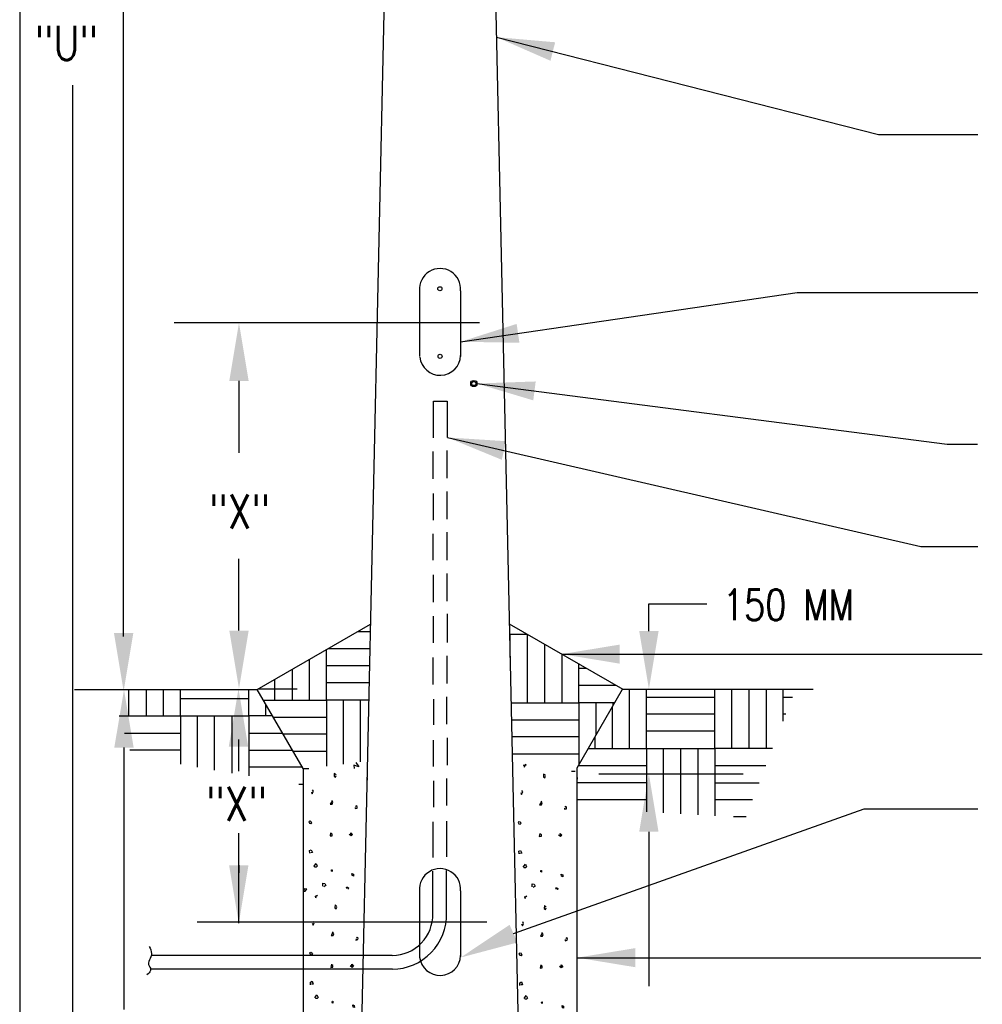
# Model space of a CAD drawing. Header units: inches. Extents: x -5.1 to 7.2, y -6.8 to 2.4.
# Tile 2 of 4: x 0.4 to 3.3, y -4.3 to -1.2. Entities that reach past the tile are written whole.
import ezdxf
from ezdxf.enums import TextEntityAlignment as Align

# ---------------------------------------------------------------- set-up
doc = ezdxf.new("R2010")
doc.units = ezdxf.units.IN
doc.header["$MEASUREMENT"] = 0
doc.layers.get('0').update_dxf_attribs({"color": 2, "linetype": 'CONTINUOUS'})
doc.layers.get('DEFPOINTS').update_dxf_attribs({"linetype": 'CONTINUOUS'})
doc.layers.add('E-DETL', color=2, linetype='CONTINUOUS')
doc.layers.add('E-DETL-TEXT', color=3, linetype='CONTINUOUS')
doc.styles.add('romans', font='ROMANS.SHX', dxfattribs={"width": 0.8})
doc.styles.get("Standard").update_dxf_attribs({"font": 'ROMANS.SHX', "width": 0.8, "height": 0.125})
doc.dimstyles.get("Standard").update_dxf_attribs({"dimtxt": 0.18, "dimasz": 0.18, "dimexe": 0.18, "dimexo": 0.0625, "dimgap": 0.09, "dimtad": 0, "dimtih": 1, "dimtoh": 1, "dimdec": 4, "dimzin": 0, "dimdsep": 46, "dimtxsty": 'Standard', "dimcen": 0.09, "dimadec": 0, "dimazin": 0, "dimtfac": 1, "dimtdec": 4, "dimtofl": 0, "dimtmove": 0, "dimatfit": 3, "dimfxl": 1, "dimtolj": 1, "dimtzin": 0, "dimarcsym": 0})

# ---------------------------------------------------------------- blocks, each defined once
blk = doc.blocks.new('*X4')
for p, q in [((2.828249, 4.388696), (2.82825, 4.204751)), ((2.881417, 4.204751), (2.881417, 4.388696)), ((3.093917, 4.204751), (3.093918, 4.388696)), ((3.146023, 4.204717), (3.146022, 4.388696)), ((3.199275, 4.388696), (3.199275, 4.204717)), ((3.252356, 4.388696), (3.252357, 4.204717)), ((3.305524, 4.289082), (3.305524, 4.388696)), ((2.881417, 4.364254), (3.094087, 4.364254)), ((3.305525, 4.364219), (3.334735, 4.364219)), ((2.775167, 4.332804), (2.775167, 4.204751)), ((3.093917, 4.311001), (2.881417, 4.311001)), ((3.314032, 4.310967), (3.305525, 4.310967)), ((3.094087, 4.257919), (2.881417, 4.257919)), ((2.721915, 4.204751), (2.721914, 4.240568)), ((2.701138, 4.204581), (2.881248, 4.204581)), ((2.881417, 4.204751), (2.881417, 4.008086)), ((2.881417, 4.204751), (3.093917, 4.204751)), ((2.934584, 4.004955), (2.934584, 4.204751)), ((2.987666, 4.001829), (2.987667, 4.204751)), ((3.040919, 4.204751), (3.040919, 3.998692)), ((3.272725, 4.204717), (3.093025, 4.204717)), ((3.093917, 4.204751), (3.093917, 3.995571)), ((2.670539, 4.151583), (2.881417, 4.151584)), ((3.093917, 4.15155), (3.252055, 4.15155)), ((2.881248, 4.098331), (2.668747, 4.098331)), ((3.093919, 4.098467), (3.231418, 4.098466)), ((2.881417, 4.045249), (2.668747, 4.045249)), ((3.210715, 4.045216), (3.093917, 4.045215)), ((3.19011, 3.992216), (3.150882, 3.992216))]:
    blk.add_line(p, q)
blk = doc.blocks.new('*X5')
for p, q in [((1.276769, 4.305777), (1.276769, 4.387435)), ((1.330021, 4.387435), (1.330021, 4.305777)), ((1.383104, 4.387435), (1.383104, 4.305777)), ((1.436271, 4.305777), (1.436271, 4.387435)), ((1.648771, 4.305777), (1.648771, 4.387435)), ((1.648942, 4.358944), (1.436271, 4.358944)), ((1.700877, 4.305743), (1.700878, 4.341624)), ((1.246667, 4.305607), (1.436102, 4.305607)), ((1.436271, 4.305777), (1.436271, 4.155546)), ((1.436271, 4.305777), (1.648771, 4.305777)), ((1.489438, 4.146537), (1.489438, 4.305777)), ((1.542521, 4.137543), (1.542521, 4.305777)), ((1.595774, 4.305777), (1.595774, 4.12852)), ((1.721846, 4.305743), (1.64788, 4.305743)), ((1.648771, 4.305777), (1.648771, 4.11954)), ((1.262982, 4.252609), (1.436271, 4.252609)), ((1.648771, 4.252575), (1.752916, 4.252576)), ((1.436102, 4.199357), (1.279375, 4.199357)), ((1.648773, 4.199493), (1.783937, 4.199493)), ((1.815057, 4.14624), (1.648771, 4.146241)), ((1.817312, 4.093243), (1.80397, 4.093243))]:
    blk.add_line(p, q)
blk = doc.blocks.new('*X6')
for p, q in [((1.986343, 4.567706), (2.025704, 4.567706)), ((1.8889, 4.355206), (1.8889, 4.511447)), ((1.894548, 4.514708), (2.024529, 4.514708)), ((1.835733, 4.480751), (1.835733, 4.355206)), ((2.023347, 4.461457), (1.8889, 4.461456)), ((1.78265, 4.450103), (1.78265, 4.355206)), ((1.729398, 4.355206), (1.729398, 4.419358)), ((2.022169, 4.408374), (1.8889, 4.408373)), ((1.69304, 4.355036), (1.88873, 4.355036)), ((1.8889, 4.355206), (1.8889, 4.149559)), ((1.8889, 4.355206), (2.020989, 4.355205)), ((1.942067, 4.156464), (1.942067, 4.355206)), ((1.995149, 4.163357), (1.99515, 4.355206)), ((1.724011, 4.302038), (1.8889, 4.302038)), ((1.88873, 4.248786), (1.755131, 4.248786)), ((1.8889, 4.195704), (1.786151, 4.195704)), ((1.817222, 4.142537), (1.834826, 4.142537))]:
    blk.add_line(p, q)
blk = doc.blocks.new('*X7')
for p, q in [((2.459325, 4.487348), (2.459325, 4.559289)), ((2.459325, 4.559289), (2.511483, 4.559289)), ((2.512322, 4.346788), (2.512322, 4.558804)), ((2.565575, 4.528058), (2.565575, 4.346788)), ((2.618657, 4.497411), (2.618657, 4.346788)), ((2.671825, 4.346788), (2.671824, 4.466715)), ((2.695513, 4.453038), (2.671825, 4.453038)), ((2.787454, 4.399956), (2.671825, 4.399956)), ((2.462447, 4.346618), (2.671655, 4.346619)), ((2.671825, 4.346788), (2.671825, 4.153811)), ((2.671825, 4.346788), (2.783239, 4.346787)), ((2.724992, 4.2459), (2.724992, 4.346788)), ((2.778075, 4.337842), (2.778075, 4.346788)), ((2.463623, 4.293622), (2.671825, 4.293621)), ((2.671655, 4.240368), (2.464804, 4.240369)), ((2.671825, 4.187286), (2.465982, 4.187286)), ((2.649007, 4.134119), (2.660455, 4.134119))]:
    blk.add_line(p, q)
blk = doc.blocks.new('*X8')
for p, q in [((2.502915, 4.15143), (2.500029, 4.153107)), ((2.500029, 4.153107), (2.502915, 4.149193)), ((2.500825, 4.149752), (2.50819, 4.154449)), ((2.502915, 4.149193), (2.50182, 4.145504)), ((2.50819, 4.154449), (2.502915, 4.15143)), ((2.562335, 4.125041), (2.561937, 4.116096)), ((2.567909, 4.120457), (2.562335, 4.125041)), ((2.561937, 4.116096), (2.566018, 4.113189)), ((2.566018, 4.113189), (2.567909, 4.118444)), ((2.666623, 4.114473), (2.665948, 4.103462)), ((2.491469, 4.068352), (2.493858, 4.062202)), ((2.493858, 4.062202), (2.49774, 4.069694)), ((2.49774, 4.069694), (2.495351, 4.074055)), ((2.555667, 4.039392), (2.550093, 4.029889)), ((2.558454, 4.035703), (2.554572, 4.04107)), ((2.556264, 4.030224), (2.558454, 4.035703)), ((2.550093, 4.029889), (2.556264, 4.030224)), ((2.62713, 4.019825), (2.626832, 4.015912)), ((2.626832, 4.015912), (2.633003, 4.017477)), ((2.630514, 4.024857), (2.628424, 4.022844)), ((2.633898, 4.022397), (2.630514, 4.024857)), ((2.633003, 4.017477), (2.633898, 4.022397)), ((2.486194, 3.978566), (2.483308, 3.974988)), ((2.483308, 3.974988), (2.485597, 3.971298)), ((2.489976, 3.975995), (2.488682, 3.978454)), ((2.493261, 3.972416), (2.489976, 3.975995)), ((2.490175, 3.970068), (2.493261, 3.972416)), ((2.485597, 3.971298), (2.490175, 3.970068)), ((2.550989, 3.941332), (2.549197, 3.931269)), ((2.549197, 3.931269), (2.555567, 3.932052)), ((2.555667, 3.93686), (2.552581, 3.939208)), ((2.555567, 3.932052), (2.555667, 3.93686)), ((2.614689, 3.931381), (2.608717, 3.935742)), ((2.615087, 3.932052), (2.614191, 3.940997)), ((2.614191, 3.940997), (2.619068, 3.935295)), ((2.619068, 3.935295), (2.614689, 3.931381)), ((2.485796, 3.885761), (2.49127, 3.888109)), ((2.486294, 3.877487), (2.485796, 3.885761)), ((2.49127, 3.888109), (2.494654, 3.879388)), ((2.494654, 3.879388), (2.48928, 3.879164)), ((2.499233, 3.83634), (2.505901, 3.846067)), ((2.506399, 3.834439), (2.501323, 3.834774)), ((2.505901, 3.846067), (2.509882, 3.83757)), ((2.509882, 3.83757), (2.506399, 3.834439)), ((2.555667, 3.820686), (2.55278, 3.822922)), ((2.553577, 3.822922), (2.554074, 3.8265)), ((2.554074, 3.8265), (2.555567, 3.8265)), ((2.555567, 3.8265), (2.555667, 3.820686)), ((2.617974, 3.808051), (2.616978, 3.814536)), ((2.616978, 3.814536), (2.621656, 3.812747)), ((2.621955, 3.806821), (2.618471, 3.808163)), ((2.621656, 3.812747), (2.621955, 3.806821)), ((2.5274, 3.775178), (2.527201, 3.78457)), ((2.527201, 3.78457), (2.532974, 3.783564)), ((2.536258, 3.77775), (2.530485, 3.773501)), ((2.532974, 3.783564), (2.536258, 3.77775)), ((2.600555, 3.771935), (2.603342, 3.772606)), ((2.602347, 3.767239), (2.600555, 3.771935)), ((2.603342, 3.772606), (2.607025, 3.770146)), ((2.607025, 3.770146), (2.605632, 3.766121)), ((2.505652, 3.743636), (2.502766, 3.745313)), ((2.502766, 3.745313), (2.505652, 3.7414)), ((2.503562, 3.741959), (2.510927, 3.746655)), ((2.505652, 3.7414), (2.504557, 3.73771)), ((2.510927, 3.746655), (2.505652, 3.743636)), ((2.565073, 3.717248), (2.564675, 3.708303)), ((2.564675, 3.708303), (2.568755, 3.705396)), ((2.570646, 3.712664), (2.565073, 3.717248)), ((2.568755, 3.705396), (2.570646, 3.710651)), ((2.500477, 3.6619), (2.498088, 3.666261)), ((2.494206, 3.660558), (2.496595, 3.654409)), ((2.496595, 3.654409), (2.500477, 3.6619)), ((2.558404, 3.631599), (2.55283, 3.622095)), ((2.55283, 3.622095), (2.559001, 3.62243)), ((2.561191, 3.627909), (2.557309, 3.633276)), ((2.559001, 3.62243), (2.561191, 3.627909)), ((2.629867, 3.612032), (2.629569, 3.608118)), ((2.629569, 3.608118), (2.63574, 3.609684)), ((2.633252, 3.617063), (2.631161, 3.615051)), ((2.636636, 3.614603), (2.633252, 3.617063)), ((2.63574, 3.609684), (2.636636, 3.614603)), ((2.488931, 3.570772), (2.486045, 3.567195)), ((2.486045, 3.567195), (2.488334, 3.563505)), ((2.488334, 3.563505), (2.492912, 3.562275)), ((2.492713, 3.568201), (2.491419, 3.570661)), ((2.495998, 3.564623), (2.492713, 3.568201)), ((2.492912, 3.562275), (2.495998, 3.564623)), ((2.553726, 3.533539), (2.551934, 3.523475)), ((2.551934, 3.523475), (2.558304, 3.524258)), ((2.558404, 3.529066), (2.555319, 3.531414)), ((2.558304, 3.524258), (2.558404, 3.529066)), ((2.617426, 3.523587), (2.611454, 3.527948)), ((2.617824, 3.524258), (2.616928, 3.533203)), ((2.616928, 3.533203), (2.621805, 3.527501)), ((2.621805, 3.527501), (2.617426, 3.523587)), ((2.488533, 3.477968), (2.494007, 3.480316)), ((2.489031, 3.469693), (2.488533, 3.477968)), ((2.497391, 3.471594), (2.492017, 3.471371)), ((2.494007, 3.480316), (2.497391, 3.471594)), ((2.50197, 3.428546), (2.508638, 3.438274)), ((2.509136, 3.426645), (2.50406, 3.426981)), ((2.508638, 3.438274), (2.512619, 3.429776)), ((2.512619, 3.429776), (2.509136, 3.426645)), ((2.558404, 3.412892), (2.555517, 3.415128)), ((2.556314, 3.415128), (2.556812, 3.418706)), ((2.556812, 3.418706), (2.558304, 3.418706)), ((2.558304, 3.418706), (2.558404, 3.412892)), ((2.620711, 3.400257), (2.619715, 3.406743)), ((2.619715, 3.406743), (2.624393, 3.404954)), ((2.624692, 3.399027), (2.621208, 3.400369)), ((2.624393, 3.404954), (2.624692, 3.399027)), ((2.530137, 3.367384), (2.529938, 3.376776)), ((2.529938, 3.376776), (2.535711, 3.37577)), ((2.538995, 3.369956), (2.533222, 3.365707)), ((2.535711, 3.37577), (2.538995, 3.369956)), ((2.603292, 3.364142), (2.60608, 3.364813)), ((2.605084, 3.359445), (2.603292, 3.364142)), ((2.60608, 3.364813), (2.609762, 3.362353)), ((2.609762, 3.362353), (2.608369, 3.358327)), ((2.502915, 3.301429), (2.500029, 3.303107)), ((2.500029, 3.303107), (2.502915, 3.299193)), ((2.500825, 3.299752), (2.50819, 3.304448)), ((2.50819, 3.304448), (2.502915, 3.301429)), ((2.638623, 3.295453), (2.622885, 3.300834)), ((2.622885, 3.300834), (2.624596, 3.290841)), ((2.62699, 3.313133), (2.638623, 3.295453)), ((2.502915, 3.299193), (2.50182, 3.295503)), ((2.562335, 3.275042), (2.561937, 3.266097)), ((2.567909, 3.270457), (2.562335, 3.275042)), ((2.561937, 3.266097), (2.566018, 3.263189)), ((2.566018, 3.263189), (2.567909, 3.268445)), ((2.666623, 3.264491), (2.665948, 3.253462)), ((2.491469, 3.218352), (2.493858, 3.212203)), ((2.493858, 3.212203), (2.49774, 3.219694)), ((2.49774, 3.219694), (2.495351, 3.224055)), ((2.555667, 3.189393), (2.550093, 3.179888)), ((2.550093, 3.179888), (2.556264, 3.180224)), ((2.558454, 3.185703), (2.554572, 3.19107)), ((2.556264, 3.180224), (2.558454, 3.185703)), ((2.62713, 3.169825), (2.626832, 3.165912)), ((2.626832, 3.165912), (2.633003, 3.167477)), ((2.630514, 3.174857), (2.628424, 3.172844)), ((2.633898, 3.172397), (2.630514, 3.174857)), ((2.633003, 3.167477), (2.633898, 3.172397)), ((2.550989, 3.091332), (2.549197, 3.081269)), ((2.555667, 3.08686), (2.552581, 3.089208)), ((2.555567, 3.082052), (2.555667, 3.08686)), ((2.614689, 3.081381), (2.608717, 3.085742)), ((2.615087, 3.082052), (2.614191, 3.090997)), ((2.614191, 3.090997), (2.619068, 3.085294)), ((2.549197, 3.081269), (2.555567, 3.082052)), ((2.619068, 3.085294), (2.614689, 3.081381)), ((2.499233, 2.98634), (2.505901, 2.996068)), ((2.505901, 2.996068), (2.509882, 2.98757)), ((2.506399, 2.984439), (2.501323, 2.984774)), ((2.509882, 2.98757), (2.506399, 2.984439)), ((2.555667, 2.970686), (2.55278, 2.972922)), ((2.553577, 2.972922), (2.554074, 2.9765)), ((2.554074, 2.9765), (2.555567, 2.9765)), ((2.555567, 2.9765), (2.555667, 2.970686)), ((2.617974, 2.958051), (2.616978, 2.964536)), ((2.616978, 2.964536), (2.621656, 2.962747)), ((2.5274, 2.925178), (2.527201, 2.93457)), ((2.527201, 2.93457), (2.532974, 2.933564)), ((2.532974, 2.933564), (2.536258, 2.92775)), ((2.621955, 2.956821), (2.618471, 2.958163)), ((2.621656, 2.962747), (2.621955, 2.956821)), ((2.536258, 2.92775), (2.530485, 2.923501)), ((2.600555, 2.921935), (2.603342, 2.922606)), ((2.602347, 2.917239), (2.600555, 2.921935)), ((2.603342, 2.922606), (2.607025, 2.920146)), ((2.607025, 2.920146), (2.605632, 2.916121)), ((2.505652, 2.893636), (2.502766, 2.895313)), ((2.502766, 2.895313), (2.505652, 2.8914)), ((2.503562, 2.891958), (2.510927, 2.896655)), ((2.505652, 2.8914), (2.504557, 2.88771)), ((2.510927, 2.896655), (2.505652, 2.893636)), ((2.565073, 2.867248), (2.564675, 2.858303)), ((2.564675, 2.858303), (2.568755, 2.855396)), ((2.570646, 2.862664), (2.565073, 2.867248)), ((2.568755, 2.855396), (2.570646, 2.860651)), ((2.496663, 2.804521), (2.498088, 2.816261)), ((2.558404, 2.781599), (2.55283, 2.772095)), ((2.561191, 2.777909), (2.557309, 2.783276)), ((2.55283, 2.772095), (2.559001, 2.77243)), ((2.559001, 2.77243), (2.561191, 2.777909)), ((2.629867, 2.762032), (2.629569, 2.758118)), ((2.629569, 2.758118), (2.63574, 2.759683)), ((2.633252, 2.767063), (2.631161, 2.765051)), ((2.636636, 2.764603), (2.633252, 2.767063)), ((2.63574, 2.759683), (2.636636, 2.764603)), ((2.553726, 2.683539), (2.551934, 2.673476)), ((2.551934, 2.673476), (2.558304, 2.674258)), ((2.558404, 2.679066), (2.555319, 2.681414)), ((2.558304, 2.674258), (2.558404, 2.679066)), ((2.617426, 2.673587), (2.611454, 2.677948)), ((2.617824, 2.674258), (2.616928, 2.683203)), ((2.616928, 2.683203), (2.621805, 2.677501)), ((2.621805, 2.677501), (2.617426, 2.673587)), ((2.50197, 2.578546), (2.508638, 2.588274)), ((2.509136, 2.576645), (2.50406, 2.576981)), ((2.508638, 2.588274), (2.512619, 2.579776)), ((2.512619, 2.579776), (2.509136, 2.576645)), ((2.556314, 2.565129), (2.556812, 2.568707)), ((2.556812, 2.568707), (2.558304, 2.568707)), ((2.558304, 2.568707), (2.558404, 2.562892)), ((2.558404, 2.562892), (2.555517, 2.565129)), ((2.620711, 2.550257), (2.619715, 2.556742)), ((2.619715, 2.556742), (2.624393, 2.554954)), ((2.624692, 2.549027), (2.621208, 2.550369)), ((2.624393, 2.554954), (2.624692, 2.549027)), ((2.530137, 2.517384), (2.529938, 2.526777)), ((2.529938, 2.526777), (2.535711, 2.52577)), ((2.538995, 2.519956), (2.533222, 2.515707)), ((2.535711, 2.52577), (2.538995, 2.519956)), ((2.603292, 2.514142), (2.60608, 2.514812)), ((2.605084, 2.509445), (2.603292, 2.514142)), ((2.60608, 2.514812), (2.609762, 2.512352)), ((2.609762, 2.512352), (2.608369, 2.508327))]:
    blk.add_line(p, q)
blk = doc.blocks.new('*X9')
for p, q in [((1.980395, 4.161441), (1.989615, 4.147422)), ((1.913328, 4.12701), (1.91293, 4.118065)), ((1.918902, 4.122426), (1.913328, 4.12701)), ((1.989615, 4.147422), (1.973877, 4.152803)), ((1.973877, 4.152803), (1.975588, 4.14281)), ((1.91293, 4.118065), (1.91701, 4.115158)), ((1.91701, 4.115158), (1.918902, 4.120413)), ((2.015656, 4.114841), (2.015465, 4.106216)), ((1.842461, 4.070321), (1.84485, 4.064171)), ((1.84485, 4.064171), (1.848732, 4.071663)), ((1.848732, 4.071663), (1.846343, 4.076024)), ((1.906659, 4.041361), (1.901085, 4.031857)), ((1.909446, 4.037672), (1.905564, 4.043038)), ((1.907256, 4.032193), (1.909446, 4.037672)), ((1.901085, 4.031857), (1.907256, 4.032193)), ((1.978123, 4.021794), (1.977824, 4.01788)), ((1.977824, 4.01788), (1.983995, 4.019446)), ((1.981507, 4.026825), (1.979417, 4.024813)), ((1.984891, 4.024366), (1.981507, 4.026825)), ((1.983995, 4.019446), (1.984891, 4.024366)), ((1.837186, 3.980535), (1.8343, 3.976957)), ((1.8343, 3.976957), (1.836589, 3.973267)), ((1.836589, 3.973267), (1.841167, 3.972037)), ((1.840968, 3.977963), (1.839674, 3.980423)), ((1.844253, 3.974385), (1.840968, 3.977963)), ((1.841167, 3.972037), (1.844253, 3.974385)), ((1.901981, 3.943301), (1.90019, 3.933238)), ((1.906659, 3.938828), (1.903574, 3.941177)), ((1.966079, 3.934021), (1.965184, 3.942966)), ((1.965184, 3.942966), (1.970061, 3.937263)), ((1.90019, 3.933238), (1.90656, 3.934021)), ((1.90656, 3.934021), (1.906659, 3.938828)), ((1.965681, 3.93335), (1.959709, 3.93771)), ((1.970061, 3.937263), (1.965681, 3.93335)), ((1.836788, 3.88773), (1.842262, 3.890078)), ((1.837286, 3.879456), (1.836788, 3.88773)), ((1.845646, 3.881356), (1.840272, 3.881133)), ((1.842262, 3.890078), (1.845646, 3.881356)), ((1.850225, 3.838308), (1.856893, 3.848036)), ((1.857391, 3.836408), (1.852315, 3.836743)), ((1.856893, 3.848036), (1.860875, 3.839538)), ((1.860875, 3.839538), (1.857391, 3.836408)), ((1.906659, 3.822654), (1.903773, 3.824891)), ((1.904569, 3.824891), (1.905067, 3.828469)), ((1.905067, 3.828469), (1.90656, 3.828469)), ((1.90656, 3.828469), (1.906659, 3.822654)), ((1.968966, 3.810019), (1.967971, 3.816505)), ((1.967971, 3.816505), (1.972649, 3.814716)), ((1.972947, 3.80879), (1.969464, 3.810132)), ((1.972649, 3.814716), (1.972947, 3.80879)), ((1.820962, 3.769431), (1.817312, 3.763963)), ((1.817312, 3.761633), (1.823053, 3.762052)), ((1.828726, 3.767866), (1.820962, 3.769431)), ((1.823053, 3.762052), (1.828726, 3.767866)), ((1.878392, 3.777147), (1.878193, 3.786539)), ((1.878193, 3.786539), (1.883966, 3.785532)), ((1.88725, 3.779718), (1.881478, 3.775469)), ((1.883966, 3.785532), (1.88725, 3.779718)), ((1.951548, 3.773904), (1.954335, 3.774575)), ((1.953339, 3.769208), (1.951548, 3.773904)), ((1.954335, 3.774575), (1.958017, 3.772115)), ((1.958017, 3.772115), (1.956624, 3.76809)), ((1.856645, 3.745605), (1.853758, 3.747282)), ((1.853758, 3.747282), (1.856645, 3.743368)), ((1.854554, 3.743927), (1.86192, 3.748623)), ((1.856645, 3.743368), (1.85555, 3.739678)), ((1.86192, 3.748623), (1.856645, 3.745605)), ((1.916065, 3.719216), (1.915667, 3.710271)), ((1.915667, 3.710271), (1.919748, 3.707364)), ((1.921639, 3.714632), (1.916065, 3.719216)), ((1.919748, 3.707364), (1.921639, 3.712619)), ((1.851469, 3.663869), (1.84908, 3.66823)), ((1.845198, 3.662527), (1.847587, 3.656378)), ((1.847587, 3.656378), (1.851469, 3.663869)), ((1.909396, 3.633568), (1.903822, 3.624063)), ((1.903822, 3.624063), (1.909993, 3.624399)), ((1.912183, 3.629878), (1.908301, 3.635245)), ((1.909993, 3.624399), (1.912183, 3.629878)), ((1.98086, 3.614), (1.980561, 3.610087)), ((1.980561, 3.610087), (1.986732, 3.611652)), ((1.984244, 3.619032), (1.982154, 3.617019)), ((1.987628, 3.616572), (1.984244, 3.619032)), ((1.986732, 3.611652), (1.987628, 3.616572)), ((1.839923, 3.572741), (1.837037, 3.569163)), ((1.837037, 3.569163), (1.839326, 3.565473)), ((1.839326, 3.565473), (1.843904, 3.564243)), ((1.843705, 3.570169), (1.842412, 3.572629)), ((1.84699, 3.566592), (1.843705, 3.570169)), ((1.843904, 3.564243), (1.84699, 3.566592)), ((1.904718, 3.535507), (1.902927, 3.525444)), ((1.902927, 3.525444), (1.909297, 3.526227)), ((1.909396, 3.531035), (1.906311, 3.533383)), ((1.909297, 3.526227), (1.909396, 3.531035)), ((1.968418, 3.525556), (1.962447, 3.529917)), ((1.968817, 3.526227), (1.967921, 3.535172)), ((1.967921, 3.535172), (1.972798, 3.529469)), ((1.972798, 3.529469), (1.968418, 3.525556)), ((1.839525, 3.479936), (1.844999, 3.482284)), ((1.840023, 3.471662), (1.839525, 3.479936)), ((1.848383, 3.473563), (1.843009, 3.473339)), ((1.844999, 3.482284), (1.848383, 3.473563)), ((1.852962, 3.430515), (1.85963, 3.440243)), ((1.860128, 3.428614), (1.855052, 3.428949)), ((1.85963, 3.440243), (1.863612, 3.431745)), ((1.863612, 3.431745), (1.860128, 3.428614)), ((1.909396, 3.414861), (1.90651, 3.417097)), ((1.907306, 3.417097), (1.907804, 3.420675)), ((1.907804, 3.420675), (1.909297, 3.420675)), ((1.909297, 3.420675), (1.909396, 3.414861)), ((1.971703, 3.402226), (1.970708, 3.408711)), ((1.970708, 3.408711), (1.975386, 3.406922)), ((1.975684, 3.400996), (1.972201, 3.402338)), ((1.975386, 3.406922), (1.975684, 3.400996)), ((1.8237, 3.361638), (1.819818, 3.355824)), ((1.828278, 3.362644), (1.8237, 3.361638)), ((1.831363, 3.361861), (1.828278, 3.362644)), ((1.831463, 3.360072), (1.831363, 3.361861)), ((1.881129, 3.369353), (1.88093, 3.378745)), ((1.88093, 3.378745), (1.886703, 3.377739)), ((1.889988, 3.371925), (1.884215, 3.367676)), ((1.886703, 3.377739), (1.889988, 3.371925)), ((1.954285, 3.36611), (1.957072, 3.366781)), ((1.956077, 3.361414), (1.954285, 3.36611)), ((1.957072, 3.366781), (1.960755, 3.364321)), ((1.960755, 3.364321), (1.959361, 3.360296)), ((1.817312, 3.35364), (1.82579, 3.354258)), ((1.82579, 3.354258), (1.827183, 3.354482)), ((1.827183, 3.354482), (1.831463, 3.360072)), ((1.853907, 3.303398), (1.851021, 3.305075)), ((1.851021, 3.305075), (1.853907, 3.301162)), ((1.851817, 3.301721), (1.859183, 3.306417)), ((1.853907, 3.301162), (1.852813, 3.297472)), ((1.859183, 3.306417), (1.853907, 3.303398)), ((1.989615, 3.297422), (1.973877, 3.302803)), ((1.973877, 3.302803), (1.975588, 3.29281)), ((1.977983, 3.315102), (1.989615, 3.297422)), ((1.913328, 3.27701), (1.91293, 3.268065)), ((1.918902, 3.272426), (1.913328, 3.27701)), ((1.91701, 3.265158), (1.918902, 3.270413)), ((1.91293, 3.268065), (1.91701, 3.265158)), ((1.842461, 3.220321), (1.84485, 3.214171)), ((1.84485, 3.214171), (1.848732, 3.221663)), ((1.848732, 3.221663), (1.846343, 3.226023)), ((1.906659, 3.191361), (1.901085, 3.181857)), ((1.901085, 3.181857), (1.907256, 3.182193)), ((1.909446, 3.187671), (1.905564, 3.193038)), ((1.907256, 3.182193), (1.909446, 3.187671)), ((1.978123, 3.171794), (1.977824, 3.16788)), ((1.977824, 3.16788), (1.983995, 3.169446)), ((1.981507, 3.176826), (1.979417, 3.174813)), ((1.984891, 3.174366), (1.981507, 3.176826)), ((1.983995, 3.169446), (1.984891, 3.174366)), ((1.837186, 3.130535), (1.8343, 3.126957)), ((1.8343, 3.126957), (1.836589, 3.123267)), ((1.836589, 3.123267), (1.841167, 3.122037)), ((1.840968, 3.127963), (1.839674, 3.130423)), ((1.844253, 3.124385), (1.840968, 3.127963)), ((1.841167, 3.122037), (1.844253, 3.124385)), ((1.901981, 3.093301), (1.90019, 3.083238)), ((1.906659, 3.088828), (1.903574, 3.091176)), ((1.90656, 3.08402), (1.906659, 3.088828)), ((1.965681, 3.08335), (1.959709, 3.08771)), ((1.966079, 3.08402), (1.965184, 3.092965)), ((1.965184, 3.092965), (1.970061, 3.087263)), ((1.970061, 3.087263), (1.965681, 3.08335)), ((1.90019, 3.083238), (1.90656, 3.08402)), ((1.836788, 3.03773), (1.842262, 3.040078)), ((1.837286, 3.029456), (1.836788, 3.03773)), ((1.845646, 3.031357), (1.840272, 3.031133)), ((1.842262, 3.040078), (1.845646, 3.031357)), ((1.850225, 2.988308), (1.856893, 2.998036)), ((1.856893, 2.998036), (1.860875, 2.989538)), ((1.857391, 2.986408), (1.852315, 2.986743)), ((1.860875, 2.989538), (1.857391, 2.986408)), ((1.906659, 2.972654), (1.903773, 2.974891)), ((1.904569, 2.974891), (1.905067, 2.978469)), ((1.905067, 2.978469), (1.90656, 2.978469)), ((1.90656, 2.978469), (1.906659, 2.972654)), ((1.968966, 2.96002), (1.967971, 2.966505)), ((1.967971, 2.966505), (1.972649, 2.964716)), ((1.972649, 2.964716), (1.972947, 2.95879)), ((1.878392, 2.927146), (1.878193, 2.936539)), ((1.878193, 2.936539), (1.883966, 2.935533)), ((1.883966, 2.935533), (1.88725, 2.929718)), ((1.972947, 2.95879), (1.969464, 2.960131)), ((1.820962, 2.919431), (1.817312, 2.913963)), ((1.817312, 2.911633), (1.823053, 2.912052)), ((1.828726, 2.917866), (1.820962, 2.919431)), ((1.823053, 2.912052), (1.828726, 2.917866)), ((1.88725, 2.929718), (1.881478, 2.925469)), ((1.951548, 2.923904), (1.954335, 2.924575)), ((1.953339, 2.919208), (1.951548, 2.923904)), ((1.954335, 2.924575), (1.958017, 2.922115)), ((1.958017, 2.922115), (1.956624, 2.91809)), ((1.856645, 2.895604), (1.853758, 2.897282)), ((1.853758, 2.897282), (1.856645, 2.893368)), ((1.854554, 2.893927), (1.86192, 2.898623)), ((1.856645, 2.893368), (1.85555, 2.889678)), ((1.86192, 2.898623), (1.856645, 2.895604)), ((1.916065, 2.869216), (1.915667, 2.860271)), ((1.915667, 2.860271), (1.919748, 2.857364)), ((1.921639, 2.864632), (1.916065, 2.869216)), ((1.919748, 2.857364), (1.921639, 2.862619)), ((1.845198, 2.812527), (1.847587, 2.806377)), ((1.847587, 2.806377), (1.851469, 2.813869)), ((1.851469, 2.813869), (1.84908, 2.81823)), ((1.909396, 2.783567), (1.903822, 2.774064)), ((1.912183, 2.779878), (1.908301, 2.785245)), ((1.903822, 2.774064), (1.909993, 2.774399)), ((1.909993, 2.774399), (1.912183, 2.779878)), ((1.839923, 2.722741), (1.837037, 2.719163)), ((1.837037, 2.719163), (1.839326, 2.715473)), ((1.843705, 2.720169), (1.842412, 2.722629)), ((1.84699, 2.716591), (1.843705, 2.720169)), ((1.839326, 2.715473), (1.843904, 2.714243)), ((1.843904, 2.714243), (1.84699, 2.716591)), ((1.904718, 2.685507), (1.902927, 2.675444)), ((1.902927, 2.675444), (1.909297, 2.676227)), ((1.909396, 2.681035), (1.906311, 2.683383)), ((1.909297, 2.676227), (1.909396, 2.681035)), ((1.968418, 2.675556), (1.962447, 2.679917)), ((1.968817, 2.676227), (1.967921, 2.685172)), ((1.967921, 2.685172), (1.972798, 2.679469)), ((1.972798, 2.679469), (1.968418, 2.675556)), ((1.839525, 2.629936), (1.844999, 2.632284)), ((1.840023, 2.621662), (1.839525, 2.629936)), ((1.844999, 2.632284), (1.848383, 2.623563)), ((1.848383, 2.623563), (1.843009, 2.623339)), ((1.852962, 2.580515), (1.85963, 2.590242)), ((1.860128, 2.578614), (1.855052, 2.578949)), ((1.85963, 2.590242), (1.863612, 2.581745)), ((1.863612, 2.581745), (1.860128, 2.578614)), ((1.909396, 2.564861), (1.90651, 2.567097)), ((1.907306, 2.567097), (1.907804, 2.570675)), ((1.907804, 2.570675), (1.909297, 2.570675)), ((1.909297, 2.570675), (1.909396, 2.564861)), ((1.971703, 2.552226), (1.970708, 2.558711)), ((1.970708, 2.558711), (1.975386, 2.556922)), ((1.975684, 2.550996), (1.972201, 2.552338)), ((1.975386, 2.556922), (1.975684, 2.550996)), ((1.881129, 2.519353), (1.88093, 2.528745)), ((1.88093, 2.528745), (1.886703, 2.527739)), ((1.889988, 2.521924), (1.884215, 2.517676)), ((1.886703, 2.527739), (1.889988, 2.521924)), ((1.954285, 2.51611), (1.957072, 2.516781)), ((1.956077, 2.511414), (1.954285, 2.51611)), ((1.957072, 2.516781), (1.960755, 2.514321)), ((1.960755, 2.514321), (1.959361, 2.510296))]:
    blk.add_line(p, q)
blk = doc.blocks.new('*D11')
at = {"layer": 'DEFPOINTS', "color": 0, "transparency": 16777216}
for p in [(0.6515, -3.3073), (0.653, -5.2329), (0.6864, -5.2329)]:
    blk.add_point(p, dxfattribs=at)
at = {"layer": 'E-DETL-TEXT', "color": 0, "lineweight": -2, "transparency": 16777216}
for p, q in [((0.714, -3.3073), (0.8664, -3.3073)), ((0.6864, -3.4873), (0.6864, -4.2996)), ((0.6864, -5.0529), (0.6864, -4.6284)), ((0.7155, -5.2329), (0.8664, -5.2329))]:
    blk.add_line(p, q, dxfattribs=at)
at = {"layer": 'E-DETL-TEXT', "color": 0, "transparency": 16777216}
for points in [[(0.6564, -3.4873), (0.7164, -3.4873), (0.6864, -3.3073)], [(0.6564, -5.0529), (0.7164, -5.0529), (0.6864, -5.2329)]]:
    blk.add_solid(points, dxfattribs=at)
at = {"layer": 'E-DETL-TEXT', "color": 0, "transparency": 16777216, "insert": (0.6864, -4.464), "char_height": 0.125, "attachment_point": 5}
blk.add_mtext('\\A1;"Y"', dxfattribs=at)

msp = doc.modelspace()

# ---------------------------------------------------------------- linework, layer by layer
at = {"layer": 'DEFPOINTS'}
for p in [(2.44149, -3.30608), (2.15827, -3.56866)]:
    msp.add_point(p, dxfattribs=at)
at = {"layer": 'E-DETL'}
for p, q in [((0.36302, 2.37797), (0.36302, -6.80954)), ((1.40394, -5.23437), (1.56037, 1.81565)), ((1.92929, -5.23437), (1.77287, 1.81565)), ((1.60311, -2.07014), (1.60311, -2.27396)), ((1.73012, -2.07022), (1.73012, -2.27405)), ((1.64635, -2.4122), (1.68884, -2.4122)), ((1.64635, -2.52595), (1.64635, -2.4122)), ((1.6891, -2.52508), (1.6891, -2.4122)), ((1.68871, -2.65179), (1.68871, -2.56523)), ((1.64558, -2.65352), (1.64558, -2.56818)), ((1.64635, -2.78145), (1.64635, -2.69854)), ((1.68871, -2.77884), (1.68871, -2.69228)), ((1.64558, -2.90624), (1.64558, -2.82386)), ((1.68871, -2.90589), (1.68871, -2.81847)), ((1.64655, -3.03643), (1.64655, -2.95108)), ((1.68891, -3.03347), (1.68891, -2.94709)), ((1.64597, -3.16226), (1.64597, -3.07918)), ((1.68987, -3.16157), (1.68987, -3.07223)), ((1.0991, -3.30734), (1.45121, -3.10405)), ((2.23414, -3.30734), (1.88203, -3.10405)), ((1.64539, -3.2914), (1.64539, -3.20763)), ((1.68813, -3.2881), (1.68813, -3.20276)), ((0.53289, -3.30734), (1.0991, -3.30734)), ((1.24231, -3.55239), (1.0991, -3.30734)), ((1.68755, -3.41516), (1.68755, -3.32999)), ((2.09162, -3.54998), (2.23243, -3.30608)), ((2.23243, -3.30608), (2.82327, -3.30608)), ((1.64693, -3.4169), (1.64693, -3.33764)), ((1.64577, -3.54586), (1.64577, -3.46487)), ((1.6891, -3.54186), (1.6891, -3.45722)), ((1.24231, -3.55239), (1.24231, -5.51678)), ((2.09162, -5.5156), (2.09162, -3.54998)), ((1.64732, -3.67257), (1.64732, -3.59053)), ((1.68794, -3.66718), (1.68794, -3.58323)), ((1.64512, -3.8287), (1.64512, -3.71759)), ((1.68761, -3.82669), (1.68761, -3.71522)), ((1.64406, -4.0025), (1.64406, -3.87125)), ((1.68655, -4.0016), (1.68655, -3.86924)), ((1.60311, -3.93218), (1.60311, -4.13754)), ((1.73012, -3.93226), (1.73012, -4.13609)), ((1.51839, -4.13271), (0.77351, -4.13271)), ((1.51899, -4.1752), (0.76878, -4.1752))]:
    msp.add_line(p, q, dxfattribs=at)
msp.add_lwpolyline([(0.76474, -4.10433), (0.76718, -4.10978), (0.76934, -4.11522), (0.77094, -4.12061), (0.77172, -4.12593), (0.77138, -4.13118), (0.76981, -4.13632), (0.76747, -4.14135), (0.76499, -4.14624), (0.76297, -4.15097), (0.76204, -4.15554), (0.7626, -4.15994), (0.76423, -4.16415), (0.76626, -4.1682), (0.76807, -4.17209), (0.76899, -4.17582), (0.76853, -4.17941), (0.76686, -4.18288), (0.76427, -4.18627), (0.76106, -4.18959), (0.75755, -4.19289)], dxfattribs=at)
for centre, radius in [((1.66592, -2.06373), 0.00637), ((1.66648, -2.27352), 0.00637), ((1.77116, -2.35769), 0.00956), ((1.77116, -2.35783), 0.00637)]:
    msp.add_circle(centre, radius, dxfattribs=at)
for centre, radius, start, end in [((1.66662, -2.06461), 0.06375, 354.95673, 184.96967), ((1.66662, -2.26844), 0.06375, 186.47574, 357.98206), ((1.66662, -3.92666), 0.06375, 354.95651, 184.96967), ((1.51659, -4.00522), 0.17, 270.81012, 1.22064), ((1.51659, -4.00522), 0.1275, 270.81015, 1.22067), ((1.66654, -4.13041), 0.06383, 186.41473, 357.91418)]:
    msp.add_arc(centre, radius, start, end, dxfattribs=at)
at = {"layer": 'E-DETL-TEXT'}
for p, q in [((0.68536, -3.14273), (0.68536, -1.11264)), ((0.52785, -5.23286), (0.52785, -1.4321)), ((1.78877, -2.16954), (0.84192, -2.16954)), ((0.98045, -2.16954), (0.86295, -2.16954)), ((1.04295, -2.34954), (1.04295, -2.57264)), ((1.04295, -3.12456), (1.04295, -2.90145)), ((2.31407, -3.12608), (2.31407, -3.04119)), ((2.31407, -3.04119), (2.49407, -3.04119)), ((1.10388, -3.30456), (1.22295, -3.30456)), ((1.04138, -3.46194), (1.04138, -3.56069)), ((2.15827, -3.56866), (2.60673, -3.56866)), ((1.89437, -4.06465), (2.98137, -3.67779)), ((2.98137, -3.67779), (3.33411, -3.67779)), ((1.04232, -4.03258), (1.04232, -3.75266)), ((2.31386, -3.74866), (2.31386, -4.22814)), ((1.04232, -3.85258), (1.04232, -3.87604)), ((1.81111, -4.02924), (0.91344, -4.02924))]:
    msp.add_line(p, q, dxfattribs=at)
for points in [[(1.01295, -2.34954), (1.07295, -2.34954), (1.04295, -2.16954)], [(0.71536, -3.13229), (0.65536, -3.13229), (0.68536, -3.31229)], [(1.01295, -3.12456), (1.07295, -3.12456), (1.04295, -3.30456)], [(2.28407, -3.12608), (2.34407, -3.12608), (2.31407, -3.30608)], [(1.01138, -3.48456), (1.07138, -3.48456), (1.04138, -3.30456)], [(2.28386, -3.74866), (2.34386, -3.74866), (2.31386, -3.56866)], [(1.07232, -3.85258), (1.01232, -3.85258), (1.04232, -4.03258)], [(1.90672, -4.09199), (1.88202, -4.03731), (1.73033, -4.13876)]]:
    msp.add_solid(points, dxfattribs=at)

# ---------------------------------------------------------------- block references
at = {"layer": 'E-DETL'}
for name in ['*X6', '*X7', '*X5', '*X4', '*X9', '*X8']:
    msp.add_blockref(name, (-0.575, -7.69478), dxfattribs=at)

# ---------------------------------------------------------------- texts
at = {"layer": 'E-DETL-TEXT', "style": 'romans', "width": 0.8}
for s, p in [('"U"', (0.40981, -1.35425)), ('"X"', (0.95025, -2.80809)), ('"X"', (0.94095, -3.7151))]:
    msp.add_text(s, height=0.10625, dxfattribs=at).set_placement(p)
msp.add_text('150 MM', height=0.09567, dxfattribs=at).set_placement((2.74696, -3.04463), align=Align.MIDDLE_CENTER)

# ---------------------------------------------------------------- dimensions: what is measured, and where the dimension line sits
at = {"layer": 'E-DETL-TEXT'}
dim = msp.add_linear_dim(base=(0.68637, -5.23286), p1=(0.6515, -3.30734), p2=(0.653, -5.23286), angle=90, text='"Y"', dimstyle='Standard', dxfattribs=at)
dim.commit()
dim.dimension.update_dxf_attribs({"geometry": '*D11', "text_midpoint": (0.68637, -4.46401), "dimtype": 160})

# ---------------------------------------------------------------- leaders
for points in [[(1.84162, -1.28305), (3.02614, -1.58542), (3.33411, -1.58542)], [(1.73012, -2.22818), (2.77413, -2.07518), (3.33411, -2.07518)], [(1.78072, -2.35769), (3.23881, -2.54564), (3.3333, -2.54564)], [(1.6891, -2.52508), (3.15693, -2.86374), (3.33411, -2.86374)], [(2.04365, -3.19737), (3.34198, -3.19737), (3.34779, -3.19737)], [(2.09162, -4.13924), (3.13833, -4.13935), (3.34286, -4.13935)]]:
    msp.add_leader(points, dimstyle='Standard', override={"dimtmove": 2}, dxfattribs=at)

doc.saveas('drawing.dxf')
